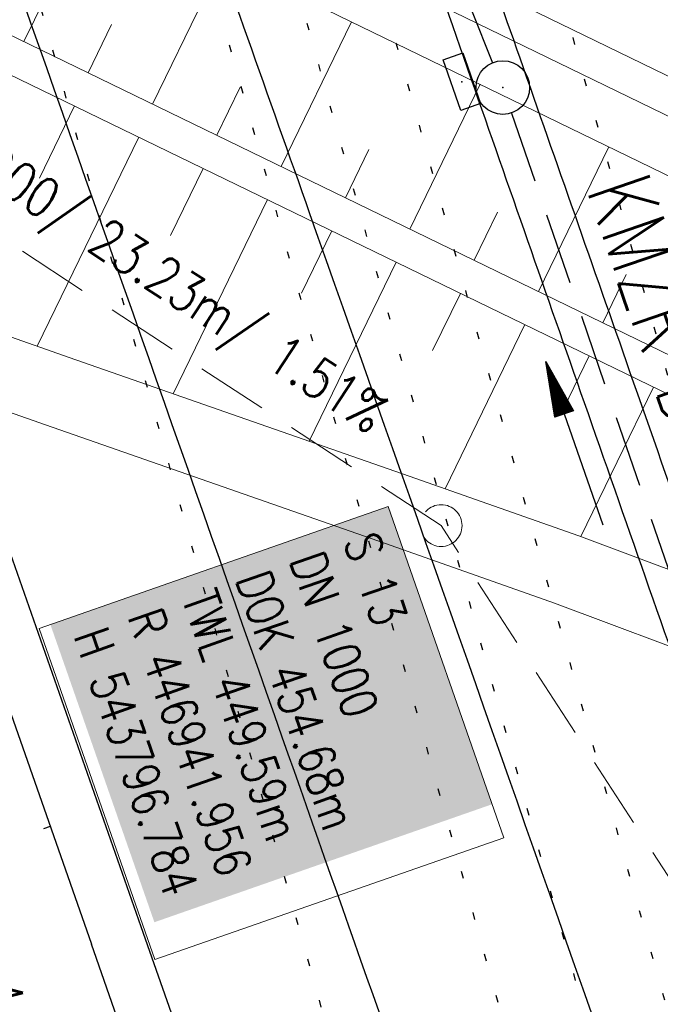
# Model space of a CAD drawing. Extents: x 446577 to 447216, y 443659 to 444842.
# Tile 71 of 177: x 446907 to 446925, y 443880 to 443907. Entities that reach past the tile are written whole.
import ezdxf
from ezdxf.enums import TextEntityAlignment as Align

# ---------------------------------------------------------------- set-up
doc = ezdxf.new("R2010")
doc.units = 0
doc.header["$LTSCALE"] = 2
doc.header["$MEASUREMENT"] = 0
for name, pattern in [('AUSGEZOGEN', [0]), ('GESTRICH-X2', [1.5, 1, -0.5]), ('PUNKTX2_STR', [0.6, 0.1, -0.5])]:
    doc.linetypes.add(name, pattern=pattern)
doc.layers.get('0').update_dxf_attribs({"linetype": 'AUSGEZOGEN'})
for name, color, linetype in [('Bahnachse', 7, 'CONTINUOUS'), ('Beschriftung', 7, 'CONTINUOUS'), ('FBRTOP', 250, 'AUSGEZOGEN'), ('Gleisachsen', 7, 'CONTINUOUS'), ('Hintergrund', 7, 'CONTINUOUS'), ('Hintergrundplan', 7, 'CONTINUOUS'), ('Ingenieurbauwerke', 15, 'CONTINUOUS'), ('KANAL', 7, 'GESTRICH-X2'), ('NUTZUNG', 8, 'PUNKTX2_STR'), ('PFEIL', 7, 'CONTINUOUS'), ('SCHLITZRINNE', 200, 'AUSGEZOGEN'), ('SCHSYMBOL', 200, 'AUSGEZOGEN'), ('STRASSE', 250, 'AUSGEZOGEN'), ('TEXTO', 4, 'CONTINUOUS')]:
    doc.layers.add(name, color=color, linetype=linetype)
doc.styles.add('6', font='txt_____.ttf', dxfattribs={"width": 0.8, "height": 1})
doc.styles.add('8', font='txt_____.ttf', dxfattribs={"width": 0.8, "height": 1})
doc.styles.add('ROMANS', font='romans.shx', dxfattribs={"width": 0.8})

# ---------------------------------------------------------------- blocks, each defined once
blk = doc.blocks.new('GST')
at = {"color": 0}
blk.add_circle((0, 0), 0.75, dxfattribs=at)
blk.add_point((0, 0), dxfattribs=at)
blk = doc.blocks.new('10')
blk.add_blockref('GST', (0, 0))
blk = doc.blocks.new('30')
at = {"color": 0}
for p, q in [((-0.75, -0.29), (-0.75, 0.293)), ((-0.75, 0.293), (0.753, 0.293)), ((0.753, 0.293), (0.753, -0.29)), ((0.753, -0.29), (-0.75, -0.29))]:
    blk.add_line(p, q, dxfattribs=at)
blk.add_point((0, 0), dxfattribs=at)
blk = doc.blocks.new('PFEIL2')
at = {"color": 0}
for p, q in [((0.881, -0.271), (0.879, 0.276)), ((0.879, 0.276), (2.429, 0.009)), ((0.88, 0.002), (-2.401, -0.012)), ((0.911, 0.27), (0.879, 0.265)), ((0.965, 0.261), (0.879, 0.246)), ((1.019, 0.252), (0.879, 0.228)), ((1.073, 0.242), (0.879, 0.209)), ((1.127, 0.233), (0.879, 0.191)), ((1.181, 0.224), (0.879, 0.172)), ((1.235, 0.214), (0.879, 0.154)), ((1.289, 0.205), (0.879, 0.135)), ((1.343, 0.196), (0.879, 0.117)), ((1.397, 0.187), (0.879, 0.098)), ((1.451, 0.177), (0.879, 0.08)), ((1.505, 0.168), (0.879, 0.061)), ((1.559, 0.159), (0.88, 0.043)), ((1.613, 0.149), (0.88, 0.024)), ((1.668, 0.14), (0.88, 0.006)), ((1.722, 0.131), (0.88, -0.013)), ((1.776, 0.121), (0.88, -0.031)), ((1.83, 0.112), (0.88, -0.05)), ((1.884, 0.103), (0.88, -0.068)), ((1.938, 0.094), (0.88, -0.087)), ((1.992, 0.084), (0.88, -0.105)), ((2.046, 0.075), (0.88, -0.124)), ((2.1, 0.066), (0.88, -0.142)), ((2.154, 0.056), (0.88, -0.161)), ((2.208, 0.047), (0.88, -0.179)), ((2.262, 0.038), (0.881, -0.198)), ((2.316, 0.029), (0.881, -0.216)), ((2.37, 0.019), (0.881, -0.235)), ((2.424, 0.01), (0.881, -0.253)), ((2.429, 0.009), (0.881, -0.271))]:
    blk.add_line(p, q, dxfattribs=at)
blk = doc.blocks.new('Schacht')
at = {"color": 18, "lineweight": 9, "true_color": 0x000000}
blk.add_circle((0, 0), 0.779, dxfattribs=at)

msp = doc.modelspace()

# ---------------------------------------------------------------- linework, layer by layer
at = {"layer": 'Bahnachse', "color": 7, "linetype": 'PUNKTX2_STR'}
msp.add_line((446912.797, 443914.298), (446923.554, 443875.95), dxfattribs=at)
at = {"layer": 'Beschriftung', "color": 18, "lineweight": 9, "true_color": 0x000000}
msp.add_lwpolyline([(446917.014, 443893.847), (446920.249, 443884.587), (446910.494, 443881.18), (446907.259, 443890.439), (446917.014, 443893.847)], close=True, dxfattribs=at)
at = {"layer": 'FBRTOP', "color": 0, "const_width": 0.5}
for points in [[(446928.459, 443982.988, 0.000003), (446932.589, 443971.189, -0.000018), (446936.719, 443959.39, -0.000007), (446940.848, 443947.592, 0.000013), (446944.977, 443935.794, 0.000013), (446949.106, 443923.995, -0.000019), (446953.236, 443912.197, -0.000006), (446957.365, 443900.399, 0.000004), (446961.494, 443888.601, 0.000002), (446973.881, 443853.206, 0.000002), (446986.269, 443817.81, 0.000004), (446998.657, 443782.416, -0.000006), (447011.045, 443747.021, -0.000001), (447016.033, 443732.768, 0.000003)], [(446954.889, 443992.234, 0.000003), (446959.018, 443980.437, -0.000018), (446963.147, 443968.64, -0.000007), (446967.276, 443956.841, 0.000013), (446971.405, 443945.042, 0.000013), (446975.535, 443933.245, -0.000019), (446979.664, 443921.447, -0.000006), (446983.793, 443909.648, 0.000004), (446987.922, 443897.849, 0.000002), (447000.31, 443862.454, 0.000002), (447012.697, 443827.06, 0.000004), (447025.085, 443791.665, -0.000006), (447037.473, 443756.271, 0), (447039.084, 443751.668, 0.000003)], [(446866.566, 444271.777, 0.002691), (446871.765, 444245.898, 0.003085), (446877.214, 444220.305, 0.003296), (446882.62, 444196.418, 0.003493), (446888.335, 444172.666, 0.003551), (446894.287, 444149.378, 0.002848), (446900.319, 444126.973, 0.002558), (446907.306, 444102.1, 0.002824), (446915.542, 444073.946, 0.003985), (446921.651, 444054.071, 0.002928), (446930.243, 444027.436, 0.003935), (446936.907, 444007.707, 0.000126), (446946.647, 443979.626, 0.000195), (446952.953, 443961.485, 0.000026), (446968.558, 443916.655, 0.000443), (446969.471, 443914.039, 0.00013), (446975.672, 443896.342, -0.000082), (446985.547, 443868.172, -0.00001), (446990.142, 443855.056, -0.000011), (446994.25, 443843.328, -0.000533)], [(446953.074, 443997.422, 0.000004), (446954.683, 443992.821, 0.00003)], [(446926.622, 443988.238, 0.000004), (446928.252, 443983.582, 0.00003)], [(447028.928, 443744.324, 0.000022), (447043.482, 443702.654, 0.000434)]]:
    msp.add_lwpolyline(points, format="xyb", dxfattribs=at)
at = {"layer": 'FBRTOP', "color": 0}
msp.add_lwpolyline([(446906.283, 444163.064, 0.003557), (446913.219, 444136.335, 0.004717), (446918.783, 444116.265, 0.000024), (446923.206, 444100.879, 0.003676), (446923.236, 444100.778, 0.000171), (446925.25, 444094.15, 0.000048), (446932.443, 444070.518, 0.000065), (446938.908, 444049.294, 0.003486), (446939.03, 444048.902, 0.003745), (446939.222, 444048.317, 0.000068), (446950.069, 444016.112, 0.000011), (446956.461, 443997.144, 0.001698), (446956.504, 443997.019, 0.000349), (446956.714, 443996.41, 0.000013), (446962.54, 443979.58, 0.000005), (446967.365, 443965.643, 0.00002), (446968.622, 443962.013, 0.001124), (446976.568, 443939.234, -0.000442), (446996.834, 443881.391), (447012.742, 443835.838, 0.000388), (447024.088, 443803.43, 0.00025), (447041.743, 443753.205)], format="xyb", dxfattribs=at)
at = {"layer": 'Gleisachsen', "color": 7, "linetype": 'PUNKTX2_STR'}
for p, q in [((446914.963, 443914.906), (446931.014, 443857.687)), ((446910.631, 443913.691), (446943.479, 443796.59))]:
    msp.add_line(p, q, dxfattribs=at)
at = {"layer": 'Hintergrund', "color": 254, "lineweight": 18, "true_color": 0xcccccc}
for p, q in [((446906.83, 443906.849), (446908.796, 443910.896)), ((446910.428, 443905.102), (446912.394, 443909.149)), ((446914.026, 443903.354), (446915.992, 443907.401)), ((446908.629, 443905.976), (446909.284, 443907.324)), ((446912.227, 443904.228), (446912.882, 443905.577)), ((446917.624, 443901.607), (446919.59, 443905.654)), ((446908.244, 443905.052), (446907.264, 443903.034)), ((446910.043, 443904.178), (446907.204, 443898.333)), ((446915.825, 443902.48), (446916.48, 443903.829)), ((446921.222, 443899.859), (446923.188, 443903.906)), ((446911.842, 443903.304), (446910.929, 443901.426)), ((446913.641, 443902.43), (446911.005, 443897.003)), ((446919.423, 443900.733), (446920.078, 443902.082)), ((446915.44, 443901.557), (446914.595, 443899.817)), ((446917.239, 443900.683), (446914.807, 443895.676)), ((446923.021, 443898.985), (446923.677, 443900.334)), ((446919.038, 443899.809), (446918.261, 443898.21)), ((446920.837, 443898.935), (446918.608, 443894.347)), ((446922.636, 443898.061), (446921.926, 443896.6)), ((446924.435, 443897.187), (446922.404, 443893.007))]:
    msp.add_line(p, q, dxfattribs=at)
msp.add_lwpolyline([(446873.781, 443940.166), (446874.65, 443937.686, 0.197945), (446886.308, 443924.602), (446933.579, 443901.639, -0.198221), (446943.716, 443890.262), (446947.324, 443879.963, 0.096812), (446965.974, 443847.587)], format="xyb", dxfattribs=at)
for points in [[(446933.142, 443900.74), (446900.693, 443916.499), (446933.142, 443900.74)], [(446933.142, 443900.74), (446900.693, 443916.499), (446933.142, 443900.74)], [(446932.487, 443899.39), (446900.024, 443915.156)], [(446897.835, 443911.218), (446930.521, 443895.342)], [(446930.084, 443894.443), (446897.399, 443910.319)], [(446903.35, 443899.683), (446908.1, 443898.019), (446912.851, 443896.357), (446917.605, 443894.701), (446922.351, 443893.027), (446927.054, 443891.265)], [(446902.697, 443897.793), (446907.439, 443896.132), (446912.192, 443894.469), (446916.943, 443892.814), (446921.667, 443891.148), (446926.304, 443889.41)]]:
    msp.add_lwpolyline(points, dxfattribs=at)
at = {"layer": 'Hintergrundplan', "color": 254, "lineweight": 18, "true_color": 0xcccccc}
for p, q in [((446906.83, 443906.849), (446908.796, 443910.896)), ((446910.428, 443905.102), (446912.394, 443909.149)), ((446914.026, 443903.354), (446915.992, 443907.401)), ((446908.629, 443905.976), (446909.284, 443907.324)), ((446912.227, 443904.228), (446912.882, 443905.577)), ((446917.624, 443901.607), (446919.59, 443905.654)), ((446908.244, 443905.052), (446907.264, 443903.034)), ((446910.043, 443904.178), (446907.204, 443898.333)), ((446915.825, 443902.48), (446916.48, 443903.829)), ((446921.222, 443899.859), (446923.188, 443903.906)), ((446911.842, 443903.304), (446910.929, 443901.426)), ((446913.641, 443902.43), (446911.005, 443897.003)), ((446919.423, 443900.733), (446920.078, 443902.082)), ((446915.44, 443901.557), (446914.595, 443899.817)), ((446917.239, 443900.683), (446914.807, 443895.676)), ((446923.021, 443898.985), (446923.677, 443900.334)), ((446919.038, 443899.809), (446918.261, 443898.21)), ((446920.837, 443898.935), (446918.608, 443894.347)), ((446922.636, 443898.061), (446921.926, 443896.6)), ((446924.435, 443897.187), (446922.404, 443893.007))]:
    msp.add_line(p, q, dxfattribs=at)
msp.add_lwpolyline([(446873.781, 443940.166), (446874.65, 443937.686, 0.197945), (446886.308, 443924.602), (446933.579, 443901.639, -0.198221), (446943.716, 443890.262), (446947.324, 443879.963, 0.096812), (446965.974, 443847.587)], format="xyb", dxfattribs=at)
for points in [[(446933.142, 443900.74), (446900.693, 443916.499), (446933.142, 443900.74)], [(446933.142, 443900.74), (446900.693, 443916.499), (446933.142, 443900.74)], [(446932.487, 443899.39), (446900.024, 443915.156)], [(446897.835, 443911.218), (446930.521, 443895.342)], [(446930.084, 443894.443), (446897.399, 443910.319)], [(446903.35, 443899.683), (446908.1, 443898.019), (446912.851, 443896.357), (446917.605, 443894.701), (446922.351, 443893.027), (446927.054, 443891.265)], [(446902.697, 443897.793), (446907.439, 443896.132), (446912.192, 443894.469), (446916.943, 443892.814), (446921.667, 443891.148), (446926.304, 443889.41)]]:
    msp.add_lwpolyline(points, dxfattribs=at)
at = {"layer": 'Ingenieurbauwerke', "color": 7, "linetype": 'PUNKTX2_STR'}
for p, q in [((446919.585, 443916.202), (446932.839, 443868.951)), ((446906.009, 443912.394), (446938.857, 443795.294))]:
    msp.add_line(p, q, dxfattribs=at)
at = {"layer": 'KANAL'}
for p, q in [((446913.781, 443921.656), (446919.938, 443906.25)), ((446920.469, 443904.844), (446926.5, 443887.313))]:
    msp.add_line(p, q, dxfattribs=at)
at = {"layer": 'KANAL', "color": 92, "lineweight": 9, "true_color": 0x00b400}
for p, q in [((446918.5, 443893.315, 454.675), (446899.075, 443906.047, 453.375)), ((446956.484, 443834.646, 451.557), (446918.5, 443893.315, 454.675))]:
    msp.add_line(p, q, dxfattribs=at)
at = {"layer": 'NUTZUNG', "flags": 128}
msp.add_lwpolyline([(446907.569, 443884.902), (446901.842, 443882.899), (446899.774, 443888.693), (446905.538, 443890.709)], dxfattribs=at)
at = {"layer": 'SCHLITZRINNE', "flags": 128}
msp.add_lwpolyline([(446918.666, 444051.482, 0.001942), (446927.717, 444023.784, 0.002834), (446934.101, 444004.864, 0.000005), (446941.432, 443983.537, 0.000867), (446941.474, 443983.415, 0.000084), (446947.849, 443965.085, 0.000199), (446950.544, 443957.352, 0.000027), (446955.553, 443942.997, 0.000044), (446958.667, 443934.078, 0.000101), (446962.051, 443924.393, 0.000084), (446966.153, 443912.669, 0.000975), (446970.092, 443901.486, -0.001001), (446974.031, 443890.303, -0.000613), (446978.162, 443878.453, 0.000574), (446982.293, 443866.603, 0.000043), (446985.962, 443856.119, 0.000041), (446989.821, 443845.1, 0.000098), (446990.721, 443842.532, -0.000006), (447006.522, 443797.477, -0.000336), (447009.233, 443789.73, -0.000126), (447016.458, 443769.022)], format="xyb", dxfattribs=at)
at = {"layer": 'STRASSE'}
for points in [[(447043.661, 443874.317, 0.00065), (447041.176, 443881.432, 0.001872), (447040.301, 443883.897, 0.056151), (447039.637, 443885.247, 0.027107), (447037.823, 443887.77, 0.023122), (447036.129, 443889.687, 0.039357), (447035, 443890.681, 0.016729), (447033.458, 443891.758, 0.021771), (447032.213, 443892.493, 0.00424), (447031.256, 443892.992, 0.001159), (447027.738, 443894.78, 0.012233), (447021.582, 443897.704, -0.012648), (447015.63, 443900.536, -0.04443), (447012.536, 443902.469, -0.040823), (447009.574, 443905.112, -0.048131), (447006.927, 443908.492, -0.056635), (447005.322, 443911.773, -0.000988), (447002.382, 443920.089, -0.000382), (446994.841, 443941.603, -0.000001), (446989.039, 443958.198, -0.000032)], [(447062.812, 443984.485, 0.000031), (447067.774, 443953.189, 0.000135), (447068.931, 443945.908, 0.000002), (447074.525, 443910.767, 0.000014), (447075.333, 443905.695, 0.000003), (447075.577, 443904.158, 0.000002), (447075.88, 443902.258, 0.000405)], [(447049.189, 444050.771, 0.000203), (447055.063, 444013.845, 0.000415), (447057.959, 443995.782, 0.000007), (447066.417, 443943.312, -0.000072), (447067.235, 443938.233, -0.000506), (447069.899, 443921.568, 0.000383), (447073.414, 443899.55, 0.002551), (447074.205, 443894.777, 0.000503), (447078.363, 443870.591, 0.006787)], [(446888.18, 443945.1, 0.015724), (446888.73, 443944.123, 0.031866), (446889.444, 443943.098, 0.02056), (446890.709, 443941.635, 0.007148), (446891.611, 443940.702, 0.010934), (446892.223, 443940.113, 0.020227), (446893.008, 443939.446, -0.018977), (446893.847, 443938.738, -0.017488), (446894.727, 443937.877, -0.014667), (446895.709, 443936.785, -0.017448), (446896.455, 443935.839, -0.013756), (446897.325, 443934.583, -0.017608), (446898.099, 443933.3, -0.035159), (446898.417, 443932.62, -0.015015), (446898.697, 443931.822, -0.009743), (446899.066, 443930.573, -0.013189), (446899.415, 443929.157, 0.02745), (446899.602, 443928.482, 0.003274), (446899.997, 443927.335, 0.000094), (446914.046, 443887.41, 0.000281), (446924.888, 443856.672, -0.002446)], [(446904.187, 443932.717, 0.002502), (446904.221, 443932.481, 0.018117), (446904.227, 443932.449, 0.013937), (446904.597, 443930.992, 0.012403), (446905.098, 443929.378, 0.00549), (446907.803, 443921.656, -0.002156), (446914.822, 443902.04, -0.00051), (446929.618, 443859.983, -0.005768), (446930.88, 443856.247, -0.003771), (446931.116, 443855.5, 0.002087), (446931.539, 443854.15, 0.00965), (446933.614, 443848.029, 0.006021), (446937.137, 443838.612, 0.007914)], [(446963.395, 443791.048, 0.000903), (446963.475, 443790.95, 0.008098), (446964.815, 443789.354, 0.044964), (446965.487, 443788.707, 0.04079), (446966.339, 443788.131, 0.158037), (446967.576, 443787.881, 0.469329), (446967.853, 443788.304, 0.009198), (446967.52, 443789.322, 0.000223), (446952.986, 443831.009, 0.000004), (446936.423, 443878.447, -0.000017), (446932.249, 443890.404, -0.0013), (446927.963, 443902.785, 0.001293), (446923.656, 443915.228, 0.025648), (446922.292, 443918.574, 0.024383), (446920.513, 443921.932, 0.071691), (446919.532, 443923.147, 0.016707), (446914.498, 443927.52, 0.052871), (446911.116, 443929.717, 0.037612), (446905.892, 443931.897)], [(446914.209, 443922.187, -0.028171), (446914.973, 443921.354, -0.038101), (446915.451, 443920.668, -0.018882), (446916.027, 443919.602, -0.029568), (446916.327, 443918.889, -0.001131), (446917.852, 443914.537, 0.000605), (446920.696, 443906.394, 0.000001), (446923.77, 443897.627, 0.000001), (446927.312, 443887.524, 0.000202), (446931.322, 443876.102, -0.000426), (446933.217, 443870.696, -0.025457), (446933.502, 443869.724, -0.019771), (446933.66, 443868.926, -0.02552)]]:
    msp.add_lwpolyline(points, format="xyb", dxfattribs=at)
at = {"layer": 'STRASSE', "flags": 128}
msp.add_lwpolyline([(446905.098, 443929.378, 0.025468), (446905.633, 443928.057, 0.041972), (446906.063, 443927.305, 0.006944), (446907.076, 443925.878, 0.034156), (446907.305, 443925.606, 0.011276), (446907.657, 443925.257, 0.011021), (446908.033, 443924.917, 0.038488), (446909.751, 443923.646, -0.02626), (446912.312, 443921.847, -0.007183), (446913.048, 443921.253, -0.013642), (446913.422, 443920.924, -0.071228), (446914.099, 443920.088, -0.046755), (446914.802, 443918.612, -0.002754), (446916.007, 443915.267, -0.000977), (446919.331, 443905.818, 0.000001), (446922.499, 443896.756, 0.000003), (446925.908, 443887.005, 0.000075), (446930.593, 443873.612, -0.000254), (446931.97, 443869.669, -0.041036), (446932.085, 443869.226, -0.017291), (446932.233, 443868.151, -0.026197), (446932.296, 443866.9, -0.025612), (446932.227, 443865.62, -0.012326), (446932.004, 443863.905, -0.0107), (446931.656, 443861.944, -0.00759), (446931.36, 443860.571, 0.008891), (446931.111, 443859.398, 0.01286), (446931.007, 443858.78, 0.005594), (446930.822, 443857.351, 0.042618), (446930.812, 443857.038, 0.016771), (446930.88, 443856.247)], format="xyb", dxfattribs=at)
at = {"layer": 'STRASSE'}
for points in [[(446910.106, 443882.099), (446898.23, 443916.033), (446897.812, 443917.822), (446897.968, 443919.158), (446898.732, 443921.097), (446899.412, 443923.075), (446899.827, 443926.16), (446899.602, 443928.482)], [(446921.458, 443858.304), (446920.296, 443859.211), (446918.874, 443860.594), (446917.492, 443862.147), (446916.519, 443863.847), (446910.106, 443882.099)], [(446920.528, 443857.112), (446919.301, 443858.07), (446917.781, 443859.548), (446916.258, 443861.259), (446915.138, 443863.216), (446908.721, 443881.609)]]:
    msp.add_lwpolyline(points, dxfattribs=at)
at = {"layer": 'STRASSE', "flags": 128}
msp.add_lwpolyline([(446896.841, 443915.573), (446908.721, 443881.609)], dxfattribs=at)

# ---------------------------------------------------------------- block references
at = {"layer": 'KANAL', "xscale": 0.75, "yscale": 0.75}
msp.add_blockref('Schacht', (446918.5, 443893.315), dxfattribs=at)
at = {"layer": 'PFEIL', "rotation": 108.9912000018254}
msp.add_blockref('PFEIL2', (446922.228, 443895.606), dxfattribs=at)
at = {"layer": 'SCHSYMBOL', "rotation": 289.2892}
for name, p in [('30', (446919.077, 443905.727)), ('10', (446920.224, 443905.563))]:
    msp.add_blockref(name, p, dxfattribs=at)

# ---------------------------------------------------------------- texts
at = {"layer": 'Bahnachse', "color": 7, "linetype": 'Continuous', "style": 'ROMANS', "oblique": 360, "width": 0.8334}
msp.add_text('40,9', height=3.5, rotation=283.8991, dxfattribs=at).set_placement((446903.014, 443880.986))
at = {"layer": 'Beschriftung', "color": 18, "true_color": 0x000000, "insert": (446916.707, 443893.21), "char_height": 1, "attachment_point": 1, "rotation": 289.2551, "line_spacing_factor": 0.959981, "style": '8', "bg_fill": 1, "box_fill_scale": 1.5, "bg_fill_color": 256, "bg_fill_true_color": 11599800, "bg_fill_transparency": 0}
msp.add_mtext('S 13^JDN 1000^JDOK 454.68m^JTWL 449.59m^JR 446941.956^JH 543796.784', dxfattribs=at)
at = {"layer": 'KANAL', "color": 92, "true_color": 0x00b400, "insert": (446902.28, 443906.482), "char_height": 1.1, "attachment_point": 1, "rotation": 326.7574, "line_spacing_factor": 0.959981, "style": '6'}
msp.add_mtext('MP DN 200/ 23.23m/ 1.51%', dxfattribs=at)
at = {"layer": 'TEXTO', "style": 'ROMANS', "width": 0.75}
msp.add_text('KMZR DN 250', height=1.8, rotation=288.9912, dxfattribs=at).set_placement((446924.635, 443896.669), align=Align.CENTER)

doc.saveas('drawing.dxf')
